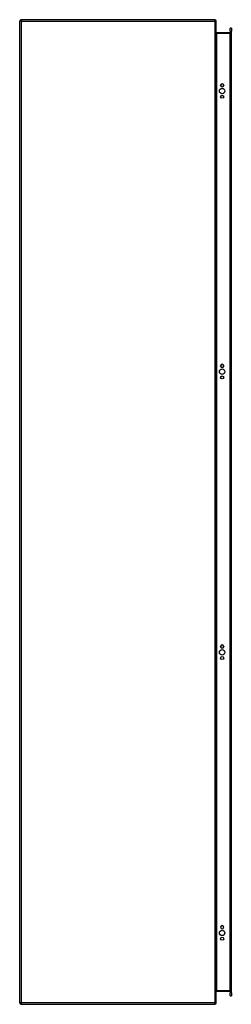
# Model space of a CAD drawing. Header units: inches. Extents: x 82 to 95, y 16.2 to 76.2.
import ezdxf

# ---------------------------------------------------------------- set-up
doc = ezdxf.new("R2010")
doc.units = ezdxf.units.IN
doc.header["$MEASUREMENT"] = 0
doc.layers.add('Visible Edges(ANSI)', color=7, linetype='Continuous', lineweight=25)
doc.layers.add('Visible Tangent Edges(ANSI)', color=7, linetype='Continuous', lineweight=25)

msp = doc.modelspace()

# ---------------------------------------------------------------- linework, layer by layer
at = {"layer": 'Visible Edges(ANSI)'}
for p, q in [((93.939, 76.241), (82.137, 76.241)), ((82.038, 16.34), (82.038, 76.142)), ((94.038, 16.34), (94.038, 76.142)), ((94.886, 75.532), (94.886, 75.729)), ((94.954, 75.729), (94.886, 75.729)), ((94.954, 75.729), (94.954, 75.532)), ((94.855, 75.443), (94.069, 75.443)), ((94.886, 75.532), (94.886, 16.95)), ((94.954, 16.95), (94.954, 75.532)), ((94.3, 72.236), (94.3, 72.249)), ((94.487, 72.249), (94.487, 72.236)), ((94.3, 55.135), (94.3, 55.148)), ((94.487, 55.148), (94.487, 55.135)), ((94.3, 38.034), (94.3, 38.047)), ((94.487, 38.047), (94.487, 38.034)), ((94.3, 20.933), (94.3, 20.946)), ((94.487, 20.946), (94.487, 20.933)), ((94.069, 17.039), (94.855, 17.039)), ((94.886, 16.753), (94.886, 16.95)), ((94.954, 16.95), (94.954, 16.753)), ((82.137, 16.241), (93.939, 16.241)), ((94.886, 16.753), (94.954, 16.753))]:
    msp.add_line(p, q, dxfattribs=at)
at = {"layer": 'Visible Edges(ANSI)', "flags": 128}
msp.add_lwpolyline([(94.069, 75.443), (94.066, 75.443), (94.064, 75.443), (94.061, 75.444), (94.059, 75.445), (94.057, 75.445), (94.055, 75.446), (94.053, 75.447), (94.051, 75.448), (94.049, 75.45), (94.048, 75.451), (94.046, 75.453), (94.045, 75.454), (94.044, 75.456), (94.043, 75.457), (94.042, 75.459), (94.041, 75.46), (94.04, 75.462), (94.04, 75.464), (94.039, 75.465), (94.039, 75.467), (94.038, 75.469), (94.038, 75.471), (94.038, 75.472), (94.038, 75.474)], dxfattribs=at)
at = {"layer": 'Visible Edges(ANSI)'}
for centre, radius in [((94.394, 71.893), 0.165), ((94.394, 71.543), 0.0935), ((94.394, 54.792), 0.165), ((94.394, 54.442), 0.0935), ((94.394, 37.691), 0.165), ((94.394, 37.341), 0.0935), ((94.394, 20.59), 0.165), ((94.394, 20.24), 0.0935)]:
    msp.add_circle(centre, radius, dxfattribs=at)
for centre, radius, start, end in [((82.137, 76.142), 0.099, 90, 180), ((93.939, 76.142), 0.099, 0, 90), ((94.855, 75.474), 0.031, 270, 0), ((94.394, 72.249), 0.0935, 0, 180), ((94.394, 72.236), 0.0935, 180, 0), ((94.394, 55.148), 0.0935, 0, 180), ((94.394, 55.135), 0.0935, 180, 0), ((94.394, 38.047), 0.0935, 0, 180), ((94.394, 38.034), 0.0935, 180, 0), ((94.394, 20.946), 0.0935, 0, 180), ((94.394, 20.933), 0.0935, 180, 0), ((94.069, 17.008), 0.031, 90, 180), ((94.855, 17.008), 0.031, 0, 90), ((82.137, 16.34), 0.099, 180, 270), ((93.939, 16.34), 0.099, 270, 0)]:
    msp.add_arc(centre, radius, start, end, dxfattribs=at)
at = {"layer": 'Visible Tangent Edges(ANSI)'}
for p, q in [((82.137, 76.241), (82.137, 76.142)), ((93.939, 76.241), (93.939, 76.142)), ((82.137, 76.142), (82.038, 76.142)), ((82.137, 76.142), (93.939, 76.142)), ((82.137, 76.142), (82.137, 16.34)), ((93.939, 76.142), (93.939, 16.34)), ((94.038, 76.142), (93.939, 76.142)), ((94.069, 75.443), (94.069, 75.412)), ((94.069, 75.412), (94.855, 75.412)), ((94.069, 17.07), (94.069, 75.412)), ((94.855, 75.412), (94.855, 75.443)), ((94.886, 75.412), (94.855, 75.412)), ((94.855, 75.412), (94.855, 17.07)), ((94.886, 75.532), (94.954, 75.532)), ((94.855, 17.07), (94.069, 17.07)), ((94.069, 17.039), (94.069, 17.07)), ((94.855, 17.07), (94.886, 17.07)), ((94.855, 17.039), (94.855, 17.07)), ((94.954, 16.95), (94.886, 16.95)), ((82.137, 16.34), (82.038, 16.34)), ((93.939, 16.34), (82.137, 16.34)), ((82.137, 16.34), (82.137, 16.241)), ((93.939, 16.34), (93.939, 16.241)), ((93.939, 16.34), (94.038, 16.34))]:
    msp.add_line(p, q, dxfattribs=at)
at = {"layer": 'Visible Tangent Edges(ANSI)', "flags": 128}
msp.add_lwpolyline([(94.038, 75.474), (94.038, 75.471), (94.038, 75.467), (94.038, 75.464), (94.039, 75.46), (94.039, 75.457), (94.04, 75.453), (94.04, 75.45), (94.041, 75.447), (94.042, 75.443), (94.043, 75.44), (94.044, 75.437), (94.045, 75.434), (94.046, 75.431), (94.048, 75.428), (94.049, 75.426), (94.051, 75.423), (94.053, 75.421), (94.055, 75.419), (94.057, 75.417), (94.059, 75.415), (94.061, 75.414), (94.064, 75.413), (94.066, 75.412), (94.069, 75.412)], dxfattribs=at)
at = {"layer": 'Visible Tangent Edges(ANSI)'}
msp.add_ellipse((94.069, 17.008), major_axis=(0, 0.062), ratio=0.5, start_param=0, end_param=1.570796, dxfattribs=at)

doc.saveas('drawing.dxf')
